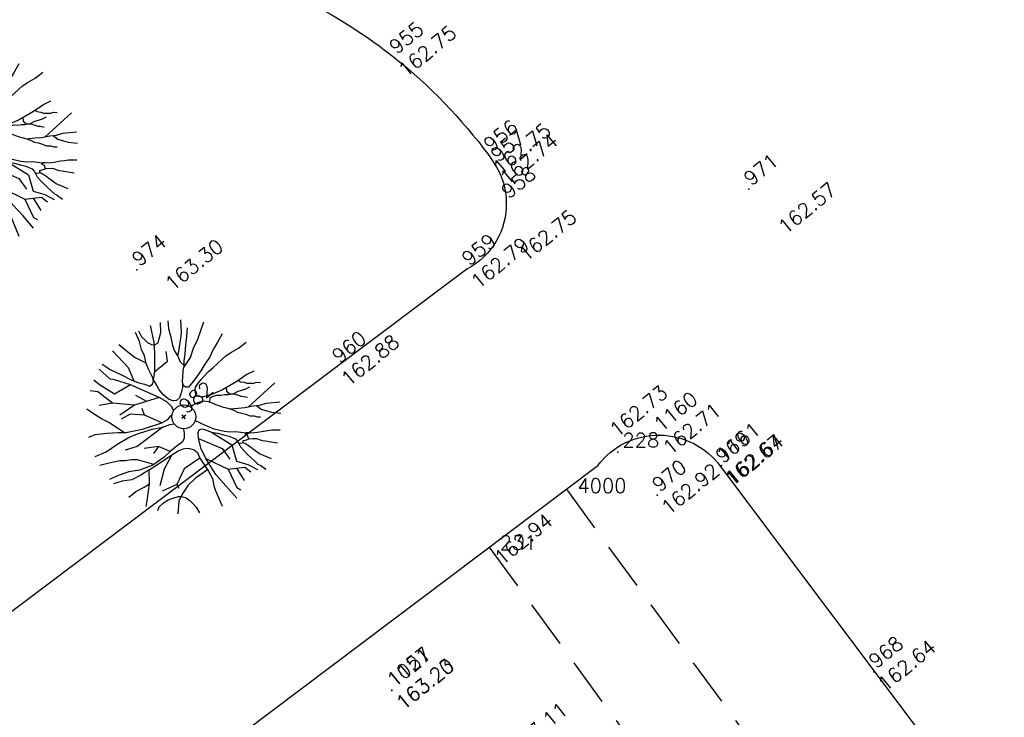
# Model space of a CAD drawing. Header units: feet. Extents: x 529188 to 529675, y 139816 to 140273.
# Tile 81 of 118: x 529457 to 529477, y 140033 to 140048. Entities that reach past the tile are written whole.
import ezdxf
from ezdxf.enums import TextEntityAlignment as Align

# ---------------------------------------------------------------- set-up
doc = ezdxf.new("R2010")
doc.units = ezdxf.units.FT
doc.header["$LTSCALE"] = 2
doc.header["$MEASUREMENT"] = 0
doc.header["$PDSIZE"] = 0.1
doc.linetypes.add('CACHEX2', pattern=[0.75, 0.5, -0.25])
doc.layers.get('0').update_dxf_attribs({"linetype": 'CONTINUOUS'})
for name, color, linetype in [('ARBRES', 70, 'CONTINUOUS'), ('BORDURETTE', 20, 'CONTINUOUS'), ('CHEMIN', 33, 'CACHEX2'), ('TOPOALT', 3, 'CONTINUOUS'), ('TOPOJIS', 7, 'CONTINUOUS'), ('TOPOJIS-GELE', 7, 'CONTINUOUS'), ('TOPOMAT', 142, 'CONTINUOUS')]:
    doc.layers.add(name, color=color, linetype=linetype)
doc.styles.get("Standard").update_dxf_attribs({"font": 'ROMANS.SHX'})

# ---------------------------------------------------------------- blocks, each defined once
blk = doc.blocks.new('TCPOINT')
at = {"color": 0}
blk.add_point((0, 0), dxfattribs=at)
at = {"layer": 'TOPOALT'}
blk.add_attdef('ALT', text='', height=0.3, dxfattribs=at).set_placement((0.1, -0.1), align=Align.TOP_LEFT)
at = {"layer": 'TOPOMAT'}
blk.add_attdef('MAT', (0.1, 0.1), '', height=0.3, dxfattribs=at)
blk = doc.blocks.new('190')
for p, q in [((0.052, 0), (-0.052, 0)), ((0, -0.052), (0, 0.052))]:
    blk.add_line(p, q)
for points in [[(-0.084, 0.235), (-0.076, 0.245), (-0.062, 0.33), (-0.074, 0.466), (-0.144, 0.639), (-0.44, 1.229), (-0.646, 1.539), (-0.688, 1.589), (-0.738, 1.896)], [(-0.619, 1.938), (-0.559, 1.732), (-0.46, 1.523), (-0.354, 1.285), (-0.291, 1.169), (-0.206, 1.053), (-0.142, 0.946), (-0.07, 0.952), (-0.02, 0.98), (0.016, 1.059), (0.061, 1.245), (0.098, 1.367), (0.171, 1.51), (0.208, 1.653), (0.282, 1.81), (0.336, 2.007)], [(-0.329, 1.239), (-0.245, 1.528), (-0.28, 2.015)], [(-0.09, 2.033), (-0.007, 1.626), (0.102, 1.375)], [(0.437, 0.574), (0.37, 0.496), (0.276, 0.425), (0.182, 0.369), (0.097, 0.362), (0.039, 0.398), (-0.01, 0.492), (-0.038, 0.629), (-0.043, 0.765), (-0.014, 0.901), (0.002, 1.001), (0.132, 1.122), (0.27, 1.286), (0.378, 1.415), (0.51, 1.6), (0.67, 1.921)], [(0.405, 1.994), (0.376, 1.859), (0.388, 1.766), (0.396, 1.687), (0.438, 1.6), (0.48, 1.557), (0.566, 1.542), (0.639, 1.591), (0.746, 1.669), (0.873, 1.838)], [(-0.144, 0.639), (-0.647, 0.843), (-0.975, 1.17), (-1.062, 1.55), (-1.169, 1.665)], [(-0.44, 1.229), (-0.82, 1.291), (-0.941, 1.636), (-0.968, 1.79)], [(0.686, 0.829), (0.676, 0.931), (0.713, 1.067), (0.728, 1.196), (0.773, 1.303), (0.838, 1.425), (0.926, 1.625), (1.021, 1.76)], [(0.711, 1.062), (0.821, 1.152), (0.894, 1.223), (0.995, 1.308), (1.082, 1.401), (1.24, 1.613)], [(-1.176, 0.542), (-1.281, 0.892), (-1.358, 1.058), (-1.428, 1.273), (-1.465, 1.412)], [(-0.975, 1.17), (-1.217, 1.309)], [(0.132, 1.122), (0.476, 1.119), (0.579, 1.291)], [(1.723, 0.836), (1.536, 0.765), (1.37, 0.702), (1.204, 0.625), (1.038, 0.576), (0.888, 0.52), (0.686, 0.464), (0.578, 0.437), (0.47, 0.423), (0.428, 0.452), (0.413, 0.495), (0.421, 0.545), (0.45, 0.595), (0.515, 0.666), (0.603, 0.759), (0.675, 0.816), (0.747, 0.901), (0.855, 0.994), (0.993, 1.144), (1.109, 1.257), (1.182, 1.336), (1.239, 1.392)], [(0.655, 0.801), (0.898, 0.871), (1.071, 0.985), (1.258, 1.07), (1.587, 1.273)], [(-1.807, 0.935), (-1.668, 0.889), (-1.462, 0.758), (-1.27, 0.62), (-1.148, 0.519), (-0.835, 0.351), (-0.435, 0.198), (-0.292, 0.167), (-0.199, 0.188), (-0.161, 0.191)], [(-0.647, 0.843), (-1.01, 0.877)], [(-0.396, 0.741), (-0.492, 0.981)], [(-0.435, 0.198), (-0.613, 0.549), (-0.837, 0.756), (-1.044, 0.791)], [(-0.613, 0.549), (-0.561, 0.687)], [(-1.963, 0.534), (-1.722, 0.466), (-1.45, 0.442), (-1.157, 0.397), (-0.957, 0.331), (-0.679, 0.22), (-0.472, 0.112), (-0.329, 0.06), (-0.249, 0.019)], [(1.739, -0.191), (1.585, -0.153), (1.326, -0.13), (0.983, -0.076), (0.782, -0.017), (0.653, 0.034), (0.56, 0.071), (0.504, 0.136), (0.497, 0.207), (0.526, 0.272), (0.584, 0.329), (0.678, 0.357), (0.778, 0.377), (0.872, 0.391), (0.994, 0.405), (1.13, 0.41), (1.252, 0.416), (1.374, 0.423), (1.489, 0.429), (1.633, 0.413), (1.798, 0.389), (1.999, 0.38)], [(-1.117, -0.371), (-1.319, -0.081), (-1.419, -0.002), (-1.525, 0.064), (-1.618, 0.137), (-1.796, 0.23), (-2.008, 0.328)], [(-0.472, 0.112), (-1.148, 0.135), (-1.39, 0.239)], [(-0.677, -0.381), (-0.803, -0.141), (-1.062, 0.014)], [(0.239, 0.074), (0.295, 0.074), (0.388, 0.051), (0.459, 0.029), (0.546, -0.015), (0.602, -0.073), (0.645, -0.145), (0.679, -0.217), (0.715, -0.282), (0.758, -0.347), (0.814, -0.42), (0.857, -0.485), (0.906, -0.571), (0.934, -0.636), (0.992, -0.708), (1.041, -0.781), (1.083, -0.86), (1.154, -0.918), (1.19, -0.976), (1.24, -1.019)], [(-0.168, -0.185), (-0.174, -0.214), (-0.224, -0.285), (-0.283, -0.356), (-0.362, -0.391), (-0.491, -0.383), (-0.677, -0.381), (-0.856, -0.393), (-1.143, -0.369), (-1.428, -0.274), (-1.621, -0.158), (-1.842, -0.076), (-2.034, -0.032)], [(-1.8, -0.948), (-1.67, -0.837), (-1.445, -0.632), (-1.264, -0.397), (-1.472, -0.374), (-1.679, -0.329), (-1.851, -0.227), (-2.029, -0.149)], [(-0.803, -0.141), (-0.975, -0.193)], [(0.622, -0.106), (0.681, -0.045), (0.731, -0.045), (0.832, -0.09), (0.889, -0.14), (0.953, -0.177), (1.017, -0.228), (1.074, -0.257), (1.131, -0.314), (1.174, -0.373), (1.202, -0.423), (1.238, -0.459), (1.294, -0.524)], [(1.46, -0.389), (1.367, -0.367), (1.282, -0.337), (1.21, -0.308), (1.109, -0.286), (1.053, -0.25), (1.038, -0.206), (1.039, -0.156), (1.077, -0.091)], [(1.368, -0.134), (1.384, -0.181), (1.44, -0.239), (1.468, -0.289), (1.526, -0.34), (1.582, -0.383), (1.64, -0.406), (1.698, -0.465)], [(-1.264, -0.397), (-0.985, -0.428), (-0.699, -0.452), (-0.542, -0.475), (-0.434, -0.512), (-0.378, -0.534), (-0.328, -0.584), (-0.271, -0.671), (-0.25, -0.757), (-0.288, -0.878), (-0.302, -1.008), (-0.319, -1.208), (-0.349, -1.379), (-0.43, -1.515), (-0.459, -1.601), (-0.565, -1.955)], [(0.787, -1.087), (0.644, -0.934), (0.545, -0.862), (0.459, -0.775), (0.332, -0.602), (0.261, -0.472), (0.212, -0.378), (0.163, -0.27), (0.127, -0.215)], [(-1.953, -0.569), (-1.767, -0.571), (-1.575, -0.61), (-1.443, -0.63)], [(-0.699, -0.452), (-1.01, -0.589), (-1.304, -0.796)], [(-0.219, -2.023), (-0.23, -1.674), (-0.249, -1.357), (-0.195, -0.963), (-0.143, -0.748), (-0.048, -0.549), (0.025, -0.441), (0.075, -0.413), (0.133, -0.435), (0.182, -0.5), (0.245, -0.615), (0.331, -0.709), (0.409, -0.818), (0.479, -0.912), (0.507, -0.976), (0.543, -1.042), (0.543, -1.107), (0.535, -1.163), (0.52, -1.235), (0.526, -1.35), (0.533, -1.451), (0.546, -1.551), (0.559, -1.651), (0.572, -1.745), (0.601, -1.81), (0.632, -1.934)], [(-0.048, -0.549), (0.199, -1.021), (0.182, -1.297)], [(0.245, -0.615), (0.406, -1.09), (0.268, -1.418), (0.406, -1.625), (0.493, -1.832)], [(0.859, -0.488), (1, -0.579), (1.114, -0.659), (1.27, -0.746), (1.385, -0.819), (1.513, -0.87), (1.754, -1.032)], [(1.183, -0.698), (1.926, -0.657)], [(1.328, -0.783), (1.356, -0.905), (1.426, -1.006), (1.483, -1.085), (1.622, -1.229)], [(-0.288, -0.878), (-0.682, -0.848), (-1.01, -1.004), (-1.338, -0.917)], [(-1.01, -1.004), (-1.027, -1.09)], [(-0.195, -0.963), (0.026, -1.435), (-0.077, -1.849), (-0.043, -1.935)], [(-1.662, -1.174), (-1.593, -1.125), (-1.479, -1.119), (-1.371, -1.134), (-1.257, -1.171), (-1.143, -1.222), (-1.093, -1.259), (-1.036, -1.338), (-1.009, -1.445), (-1.003, -1.524), (-0.996, -1.624), (-1.016, -1.763)], [(-0.316, -1.172), (-0.62, -1.148), (-0.835, -1.16), (-1.05, -1.229), (-1.201, -1.3), (-1.382, -1.493)], [(0.863, -1.843), (0.739, -1.603), (0.698, -1.452), (0.669, -1.345), (0.635, -1.243), (0.62, -1.208), (0.534, -1.169)], [(0.625, -1.219), (0.628, -1.193), (0.649, -1.171), (0.692, -1.193), (0.772, -1.223), (0.828, -1.26), (0.893, -1.317), (0.956, -1.426), (1.005, -1.476), (1.056, -1.534), (1.17, -1.665)], [(0.763, -1.219), (0.786, -1.151), (0.765, -1.087), (0.808, -1.087), (0.844, -1.116), (0.901, -1.174), (0.987, -1.225), (1.108, -1.291), (1.18, -1.334), (1.251, -1.378), (1.386, -1.49)], [(0.026, -1.435), (0.32, -1.625), (0.355, -1.78)], [(0.173, -1.53), (0.13, -1.832)]]:
    blk.add_lwpolyline(points)
blk.add_circle((0, 0), 0.25)

msp = doc.modelspace()

# ---------------------------------------------------------------- linework, layer by layer
at = {"layer": 'BORDURETTE', "flags": 128}
for points in [[(529449.165, 140047.516), (529451.157, 140049.005), (529452.336, 140047.444), (529454.854, 140048.772), (529458.235, 140049.25), (529460.655, 140049.026, -0.098448), (529464.415, 140047.097, -0.065994), (529466.395, 140045.051), (529466.54, 140044.837, -0.13101), (529466.764, 140044.072, -0.285202), (529465.936, 140042.665), (529463.218, 140040.625), (529424.46, 140011.456, -0.149337), (529423.778, 140011.287, -0.091384), (529423.353, 140011.389)], [(529468.682, 140038.558, -0.503199), (529471.25, 140038.533, 0.509439)]]:
    msp.add_lwpolyline(points, format="xyb", dxfattribs=at)
for points in [[(529450.12, 140024.592), (529468.682, 140038.558)], [(529471.25, 140038.533), (529485.429, 140019.656), (529484.888, 140017.131), (529464.502, 140001.703), (529452.155, 139992.286)]]:
    msp.add_lwpolyline(points, dxfattribs=at)
at = {"layer": 'CHEMIN', "flags": 128}
for points in [[(529468.021, 140038.06), (529479.118, 140022.887), (529476.39, 140020.828), (529481.105, 140014.268)], [(529466.406, 140036.846), (529470.881, 140030.728)]]:
    msp.add_lwpolyline(points, dxfattribs=at)

# ---------------------------------------------------------------- block references
at = {"layer": 'ARBRES', "rotation": 39.33073407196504}
for p in [(529455.751, 140045.226), (529460.009, 140039.573), (529454.286, 140035.367)]:
    msp.add_blockref('190', p, dxfattribs=at)
at = {"layer": 'TOPOJIS'}
ref = msp.add_blockref('TCPOINT', (529471.843, 140044.342, 162.568), dxfattribs=at)
ref.add_attrib('MAT', '971', (529471.893, 140044.392, 162.568), dxfattribs={"layer": 'TOPOMAT', "height": 0.3, "rotation": 39.3307})
ref.add_attrib('ALT', '162.57', dxfattribs={"layer": 'TOPOALT', "height": 0.3, "rotation": 39.3307}).set_placement((529472.422, 140043.611, 162.568), align=Align.TOP_LEFT)
ref = msp.add_blockref('TCPOINT', (529466.764, 140044.072, 162.755), dxfattribs=at)
ref.add_attrib('MAT', '958', (529466.814, 140044.122, 162.755), dxfattribs={"layer": 'TOPOMAT', "height": 0.3, "rotation": 39.3307})
ref.add_attrib('ALT', '162.75', dxfattribs={"layer": 'TOPOALT', "height": 0.3, "rotation": 39.3307}).set_placement((529466.982, 140043.04, 162.755), align=Align.TOP_LEFT)
ref = msp.add_blockref('TCPOINT', (529459.027, 140042.653, 163.302), dxfattribs=at)
ref.add_attrib('MAT', '974', (529459.077, 140042.703, 163.302), dxfattribs={"layer": 'TOPOMAT', "height": 0.3, "rotation": 39.3307})
ref.add_attrib('ALT', '163.30', dxfattribs={"layer": 'TOPOALT', "height": 0.3, "rotation": 39.3307}).set_placement((529459.581, 140042.425, 163.302), align=Align.TOP_LEFT)
ref = msp.add_blockref('TCPOINT', (529460.009, 140039.573), dxfattribs=at)
ref.add_attrib('MAT', '982', (529460.059, 140039.623), dxfattribs={"layer": 'TOPOMAT', "height": 0.3, "rotation": 39.3307})
ref = msp.add_blockref('TCPOINT', (529469.096, 140038.836), dxfattribs=at)
ref.add_attrib('MAT', '228', (529469.196, 140038.936), dxfattribs={"layer": 'TOPOMAT', "height": 0.3})
ref.add_attrib('ALT', '162.73', dxfattribs={"layer": 'TOPOALT', "height": 0.3, "rotation": 39.3307}).set_placement((529468.891, 140039.364), align=Align.TOP_LEFT)
msp.add_blockref('TCPOINT', (529468.152, 140037.881), dxfattribs=at).add_auto_attribs({'MAT': '4000'})
ref = msp.add_blockref('TCPOINT', (529466.521, 140036.688), dxfattribs=at)
ref.add_attrib('MAT', '231', (529466.621, 140036.788), dxfattribs={"layer": 'TOPOMAT', "height": 0.3})
ref.add_attrib('ALT', '162.94', dxfattribs={"layer": 'TOPOALT', "height": 0.3, "rotation": 39.3307}).set_placement((529466.48, 140036.683), align=Align.TOP_LEFT)
ref = msp.add_blockref('TCPOINT', (529468.109, 140032.604), dxfattribs=at)
ref.add_attrib('MAT', '235', (529468.209, 140032.704), dxfattribs={"layer": 'TOPOMAT', "height": 0.3})
ref.add_attrib('ALT', '163.11', dxfattribs={"layer": 'TOPOALT', "height": 0.3, "rotation": 39.3307}).set_placement((529466.793, 140032.727), align=Align.TOP_LEFT)
at = {"layer": 'TOPOJIS-GELE'}
ref = msp.add_blockref('TCPOINT', (529464.415, 140047.097, 162.751), dxfattribs=at)
ref.add_attrib('MAT', '955', (529464.465, 140047.147, 162.751), dxfattribs={"layer": 'TOPOMAT', "height": 0.3, "rotation": 39.3307})
ref.add_attrib('ALT', '162.75', dxfattribs={"layer": 'TOPOALT', "height": 0.3, "rotation": 39.3307}).set_placement((529464.465, 140046.897, 162.751), align=Align.TOP_LEFT)
ref = msp.add_blockref('TCPOINT', (529466.395, 140045.051, 162.749), dxfattribs=at)
ref.add_attrib('MAT', '956', (529466.445, 140045.101, 162.749), dxfattribs={"layer": 'TOPOMAT', "height": 0.3, "rotation": 39.3307})
ref.add_attrib('ALT', '162.75', dxfattribs={"layer": 'TOPOALT', "height": 0.3, "rotation": 39.3307}).set_placement((529466.445, 140044.851, 162.749), align=Align.TOP_LEFT)
ref = msp.add_blockref('TCPOINT', (529466.54, 140044.837, 162.743), dxfattribs=at)
ref.add_attrib('MAT', '957', (529466.59, 140044.887, 162.743), dxfattribs={"layer": 'TOPOMAT', "height": 0.3, "rotation": 39.3307})
ref.add_attrib('ALT', '162.74', dxfattribs={"layer": 'TOPOALT', "height": 0.3, "rotation": 39.3307}).set_placement((529466.59, 140044.637, 162.743), align=Align.TOP_LEFT)
ref = msp.add_blockref('TCPOINT', (529465.936, 140042.665, 162.791), dxfattribs=at)
ref.add_attrib('MAT', '959', (529465.986, 140042.715, 162.791), dxfattribs={"layer": 'TOPOMAT', "height": 0.3, "rotation": 39.3307})
ref.add_attrib('ALT', '162.79', dxfattribs={"layer": 'TOPOALT', "height": 0.3, "rotation": 39.3307}).set_placement((529465.986, 140042.465, 162.791), align=Align.TOP_LEFT)
ref = msp.add_blockref('TCPOINT', (529463.218, 140040.625, 162.876), dxfattribs=at)
ref.add_attrib('MAT', '960', (529463.268, 140040.675, 162.876), dxfattribs={"layer": 'TOPOMAT', "height": 0.3, "rotation": 39.3307})
ref.add_attrib('ALT', '162.88', dxfattribs={"layer": 'TOPOALT', "height": 0.3, "rotation": 39.3307}).set_placement((529463.268, 140040.425, 162.876), align=Align.TOP_LEFT)
ref = msp.add_blockref('TCPOINT', (529469.956, 140039.192, 162.709), dxfattribs=at)
ref.add_attrib('MAT', '1160', (529470.006, 140039.242, 162.709), dxfattribs={"layer": 'TOPOMAT', "height": 0.3, "rotation": 39.3307})
ref.add_attrib('ALT', '162.71', dxfattribs={"layer": 'TOPOALT', "height": 0.3, "rotation": 39.3307}).set_placement((529470.006, 140038.992, 162.709), align=Align.TOP_LEFT)
ref = msp.add_blockref('TCPOINT', (529471.25, 140038.533, 162.669), dxfattribs=at)
ref.add_attrib('MAT', '969', (529471.3, 140038.583, 162.669), dxfattribs={"layer": 'TOPOMAT', "height": 0.3, "rotation": 39.3307})
ref.add_attrib('ALT', '162.67', dxfattribs={"layer": 'TOPOALT', "height": 0.3, "rotation": 39.3307}).set_placement((529471.3, 140038.333, 162.669), align=Align.TOP_LEFT)
ref = msp.add_blockref('TCPOINT', (529471.269, 140038.556, 162.641), dxfattribs=at)
ref.add_attrib('MAT', '1161', (529471.319, 140038.606, 162.641), dxfattribs={"layer": 'TOPOMAT', "height": 0.3, "rotation": 39.3307})
ref.add_attrib('ALT', '162.64', dxfattribs={"layer": 'TOPOALT', "height": 0.3, "rotation": 39.3307}).set_placement((529471.319, 140038.356, 162.641), align=Align.TOP_LEFT)
ref = msp.add_blockref('TCPOINT', (529469.922, 140037.933, 162.923), dxfattribs=at)
ref.add_attrib('MAT', '970', (529469.972, 140037.983, 162.923), dxfattribs={"layer": 'TOPOMAT', "height": 0.3, "rotation": 39.3307})
ref.add_attrib('ALT', '162.92', dxfattribs={"layer": 'TOPOALT', "height": 0.3, "rotation": 39.3307}).set_placement((529469.972, 140037.733, 162.923), align=Align.TOP_LEFT)
ref = msp.add_blockref('TCPOINT', (529474.458, 140034.239, 162.637), dxfattribs=at)
ref.add_attrib('MAT', '968', (529474.508, 140034.289, 162.637), dxfattribs={"layer": 'TOPOMAT', "height": 0.3, "rotation": 39.3307})
ref.add_attrib('ALT', '162.64', dxfattribs={"layer": 'TOPOALT', "height": 0.3, "rotation": 39.3307}).set_placement((529474.508, 140034.039, 162.637), align=Align.TOP_LEFT)
ref = msp.add_blockref('TCPOINT', (529464.367, 140033.843, 163.227), dxfattribs=at)
ref.add_attrib('MAT', '1021', (529464.417, 140033.893, 163.227), dxfattribs={"layer": 'TOPOMAT', "height": 0.3, "rotation": 39.3307})
ref.add_attrib('ALT', '163.23', dxfattribs={"layer": 'TOPOALT', "height": 0.3, "rotation": 39.3307}).set_placement((529464.417, 140033.643, 163.227), align=Align.TOP_LEFT)
ref = msp.add_blockref('TCPOINT', (529464.368, 140033.85, 163.198), dxfattribs=at)
ref.add_attrib('MAT', '1157', (529464.418, 140033.9, 163.198), dxfattribs={"layer": 'TOPOMAT', "height": 0.3, "rotation": 39.3307})
ref.add_attrib('ALT', '163.20', dxfattribs={"layer": 'TOPOALT', "height": 0.3, "rotation": 39.3307}).set_placement((529464.418, 140033.65, 163.198), align=Align.TOP_LEFT)

doc.saveas('drawing.dxf')
